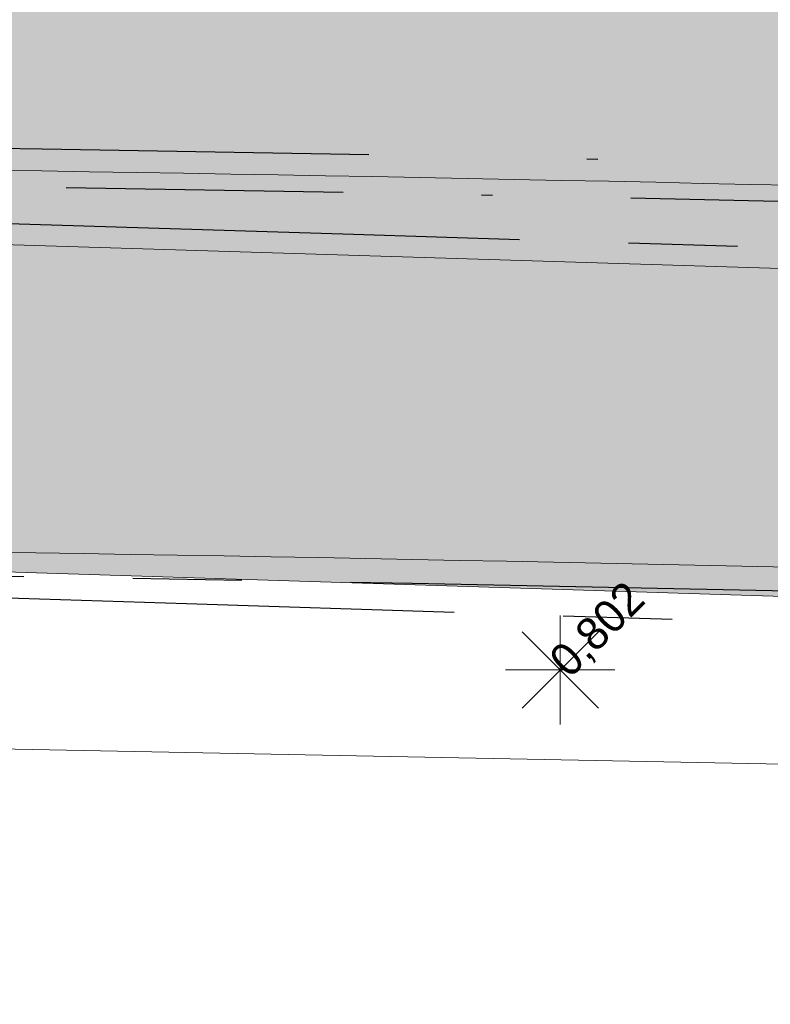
# Model space of a CAD drawing. Header units: millimetres. Extents: x 812 to 183790, y 13 to 580968.
# Tile 67 of 256: x 182491 to 182498, y 580819 to 580828. Entities that reach past the tile are written whole.
import ezdxf

# ---------------------------------------------------------------- set-up
doc = ezdxf.new("R2010")
doc.units = ezdxf.units.MM
doc.header["$LTSCALE"] = 5
for name, pattern in [('DASHDOT', [25.4, 12.7, -6.35, 0, -6.35]), ('ORG-VW-030-270-STREEP-010', [3, 0.3, -2.7]), ('VH-GELEIDEBAND_50X200', [8, 4, -2, 0, -2]), ('VH-RWSBAND', [24, 10, -2, 2, -2, 2, -2, 2, -2]), ('VH-TROTTOIRBAND_180-200', [20, 10, -2, 2, -2, 2, -2])]:
    doc.linetypes.add(name, pattern=pattern)
doc.layers.add('B-ALG-HOOGTES', color=252, linetype='Continuous')
for name, color, linetype, lineweight in [('kant verharding', 252, 'Continuous', 9), ('lichtmast', 252, 'Continuous', 9), ('N-BH-VH-KANTOPSLUITING_GELEIDEBAND_50X200-G', 20, 'VH-GELEIDEBAND_50X200', 30), ('N-BH-VH-KANTOPSLUITING_TROTTOIRBAND_RWS-G', 10, 'VH-RWSBAND', 30), ('N-WE-VH-KANTVERHARDING-G', 7, 'Continuous', 0), ('N-WEG-ASF-GOOTTEGEL', 7, 'DASHDOT', 25), ('V-VERHARDING FIETS', 7, 'Continuous', 9), ('V-WE-VH-KANTOPSLUITING_TROTTOIRBAND_180 200-G', 6, 'VH-TROTTOIRBAND_180-200', 25)]:
    doc.layers.add(name, color=color, linetype=linetype, lineweight=lineweight)
doc.layers.add('N-BH-VW-MARKERING_LANGS_STREEP_30270_010-G', color=7, linetype='ORG-VW-030-270-STREEP-010', lineweight=0, true_color=0xffffff)
for name, color, linetype, lineweight, transparency in [('N-PV-GR-GRAS_02-G', 85, 'Continuous', 15, 0.3), ('N-WE-VH-VERHARDING_ASFALT_ROOD-A', 12, 'Continuous', 9, 0.7), ('N-WE-VH-VERHARDING_TEGEL-A', 253, 'Continuous', 5, 0.75), ('V-WE-VH-VERHARDING_TEGEL-A', 253, 'Continuous', 18, 0.5)]:
    doc.layers.add(name, color=color, linetype=linetype, lineweight=lineweight, transparency=transparency)
doc.layers.add('V-WEG-ALG-ARCERING betontegels 60mm dik rood', color=7, linetype='Continuous', transparency=0.6)
doc.styles.add('isocp', font='isocp.shx')

# ---------------------------------------------------------------- blocks, each defined once
blk = doc.blocks.new('S0631')
at = {"color": 0, "linetype": 'Continuous', "lineweight": -2, "flags": 128}
for points in [[(0, -0.0005), (0, 0.0005)], [(-0.0003500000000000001, -0.0003500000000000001), (0.0003500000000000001, 0.0003500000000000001)], [(-0.0003500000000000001, 0.0003500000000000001), (0.0003500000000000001, -0.0003500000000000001)], [(-0.0005, 0), (0.0005, 0)]]:
    blk.add_lwpolyline(points, dxfattribs=at)

msp = doc.modelspace()

# ---------------------------------------------------------------- hatches: boundary and pattern name
at = {"layer": 'N-PV-GR-GRAS_02-G'}
h = msp.add_hatch(dxfattribs=at)
h.set_pattern_fill('AGR-GRAS_02', color=256, scale=0.1, angle=90.00000000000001, style=0, pattern_type=2)
h.set_pattern_definition([(90, (0, 0), (-1, 0.9999999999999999), [0.25, -0.75]), (90, (-0.6000000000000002, 0.5499999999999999), (-1, 0.9999999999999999), [0.25, -0.75]), (180, (-0.35, 0.09999999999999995), (-0.9999999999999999, -1), [0.25, -0.75]), (180, (-0.7000000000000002, 0.4999999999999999), (-0.9999999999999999, -1), [0.25, -0.75]), (135, (-0.7000000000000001, 0.1999999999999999), (-1.000000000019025, -1.608122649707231e-16), [0.25, -1.164213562]), (225, (-8.844674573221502e-17, 0.55), (1.608122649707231e-16, -1.000000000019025), [0.25, -1.164213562]), (116.5650512, (-0.3000000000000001, 0.2499999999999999), (-4.000646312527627e-10, 1.000000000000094), [0.25, -1.986067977]), (116.5650512, (-0.8000000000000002, 0.7), (-4.000646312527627e-10, 1.000000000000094), [0.25, -1.986067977]), (153.43494882, (-1.125685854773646e-16, 0.7000000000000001), (-1.000000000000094, 5.099846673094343e-11), [0.25, -1.986067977]), (153.43494882, (-0.4500000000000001, 0.2499999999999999), (-1.000000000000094, 5.099846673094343e-11), [0.25, -1.986067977]), (153.43494882, (-0.2000000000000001, 0.6000000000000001), (-1.000000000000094, 5.099846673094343e-11), [0.25, -1.986067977]), (206.5650512, (-0.55, -8.844674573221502e-17), (-1.000000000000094, -4.000650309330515e-10), [0.25, -1.986067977]), (243.43494882, (-0.15, 0.2), (-5.09988220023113e-11, -1.000000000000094), [0.25, -1.986067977])])
edge = h.paths.add_edge_path()
edge.add_line((182455.8422390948, 580832.357112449), (182455.6124364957, 580831.9360913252))
edge.add_arc((182464.1276147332, 580847.703720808), 17.91999999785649, 241.62910164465, 269.0976136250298)
edge.add_line((182463.8453933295, 580829.7859432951), (182491.5234362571, 580829.3499887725))
edge.add_arc((182475.6818700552, 579823.5947403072), 1005.880000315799, 87.86447263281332, 89.0976136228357, ccw=False)
edge.add_arc((182475.6818700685, 579823.5947408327), 1005.87999979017, 85.9329129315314, 87.86447263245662, ccw=False)
edge.add_line((182547.0233695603, 580826.9416222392), (182574.9237051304, 580824.9578100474))
edge.add_line((182574.9237051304, 580824.9578100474), (182573.7002319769, 580825.0744470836))
edge.add_line((182573.7002319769, 580825.0744470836), (182570.5026350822, 580825.379282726))
edge.add_line((182570.5026350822, 580825.379282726), (182567.3050381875, 580825.6841183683))
edge.add_line((182567.3050381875, 580825.6841183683), (182564.1074412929, 580825.9889540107))
edge.add_line((182564.1074412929, 580825.9889540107), (182560.9039097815, 580826.293177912))
edge.add_line((182560.9039097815, 580826.293177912), (182557.4745113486, 580826.5741194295))
edge.add_line((182557.4745113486, 580826.5741194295), (182554.0451129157, 580826.8550609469))
edge.add_line((182554.0451129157, 580826.8550609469), (182550.6157144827, 580827.1360024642))
edge.add_line((182550.6157144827, 580827.1360024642), (182547.1863160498, 580827.4169439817))
edge.add_line((182547.1863160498, 580827.4169439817), (182543.7569176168, 580827.6978854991))
edge.add_line((182543.7569176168, 580827.6978854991), (182540.4340331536, 580827.9373642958))
edge.add_line((182540.4340331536, 580827.9373642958), (182537.3086117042, 580828.099976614))
edge.add_line((182537.3086117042, 580828.099976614), (182534.1831902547, 580828.2625889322))
edge.add_line((182534.1831902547, 580828.2625889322), (182531.0577688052, 580828.4252012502))
edge.add_line((182531.0577688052, 580828.4252012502), (182527.9323473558, 580828.5878135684))
edge.add_line((182527.9323473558, 580828.5878135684), (182524.8069259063, 580828.7504258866))
edge.add_line((182524.8069259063, 580828.7504258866), (182522.5364941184, 580828.8346088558))
edge.add_line((182522.5364941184, 580828.8346088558), (182520.6773474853, 580828.8810640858))
edge.add_line((182520.6773474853, 580828.8810640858), (182518.8182008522, 580828.9275193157))
edge.add_line((182518.8182008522, 580828.9275193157), (182516.9590542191, 580828.9739745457))
edge.add_line((182516.9590542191, 580828.9739745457), (182515.099907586, 580829.0204297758))
edge.add_line((182515.099907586, 580829.0204297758), (182513.2407609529, 580829.0668850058))
edge.add_line((182513.2407609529, 580829.0668850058), (182509.7778118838, 580829.2558328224))
edge.add_line((182509.7778118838, 580829.2558328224), (182508.3219401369, 580829.2954682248))
edge.add_line((182508.3219401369, 580829.2954682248), (182506.86606839, 580829.3351036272))
edge.add_line((182506.86606839, 580829.3351036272), (182505.4101966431, 580829.3747390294))
edge.add_line((182505.4101966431, 580829.3747390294), (182503.9543248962, 580829.4143744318))
edge.add_line((182503.9543248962, 580829.4143744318), (182501.0309565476, 580829.4972953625))
edge.add_line((182501.0309565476, 580829.4972953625), (182495.9139554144, 580829.6449200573))
edge.add_line((182495.9139554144, 580829.6449200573), (182490.7969542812, 580829.7925447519))
edge.add_line((182490.7969542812, 580829.7925447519), (182485.6799531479, 580829.9401694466))
edge.add_line((182485.6799531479, 580829.9401694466), (182480.5629520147, 580830.0877941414))
edge.add_line((182480.5629520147, 580830.0877941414), (182476.5693457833, 580830.1611014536))
edge.add_line((182476.5693457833, 580830.1611014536), (182472.8554942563, 580830.2159017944))
edge.add_line((182472.8554942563, 580830.2159017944), (182469.1416427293, 580830.2707021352))
edge.add_line((182469.1416427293, 580830.2707021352), (182465.4277912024, 580830.3255024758))
edge.add_line((182465.4277912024, 580830.3255024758), (182462.3622964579, 580830.3833315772))
edge.add_line((182462.3622964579, 580830.3833315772), (182461.8835026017, 580830.4532442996))
edge.add_line((182461.8835026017, 580830.4532442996), (182461.4047087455, 580830.5231570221))
edge.add_line((182461.4047087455, 580830.5231570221), (182460.9259148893, 580830.5930697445))
edge.add_line((182460.9259148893, 580830.5930697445), (182460.4471210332, 580830.662982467))
edge.add_line((182460.4471210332, 580830.662982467), (182459.8421252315, 580830.8098225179))
edge.add_line((182459.8421252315, 580830.8098225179), (182459.1530676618, 580831.0079030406))
edge.add_line((182459.1530676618, 580831.0079030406), (182458.4640100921, 580831.2059835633))
edge.add_line((182458.4640100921, 580831.2059835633), (182457.7749525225, 580831.404064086))
edge.add_line((182457.7749525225, 580831.404064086), (182457.0858949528, 580831.6021446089))
edge.add_line((182457.0858949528, 580831.6021446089), (182456.141, 580832.192))
edge.add_line((182456.141, 580832.192), (182455.8422390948, 580832.357112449))
at = {"layer": 'N-WE-VH-VERHARDING_ASFALT_ROOD-A'}
h = msp.add_hatch(color=256, dxfattribs=at)
h.dxf.hatch_style = 1
edge = h.paths.add_edge_path()
edge.add_line((182747.1993971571, 580783.8561674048), (182749.1831745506, 580787.0555788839))
edge.add_arc((182777.2506933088, 580879.540371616), 96.6499999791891, 251.6121813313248, 253.1178727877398, ccw=False)
edge.add_line((182746.7627122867, 580787.8250211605), (182742.2027506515, 580789.3408418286))
edge.add_arc((182743.8273042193, 580794.2278987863), 5.150000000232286, 156.6954549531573, 251.61218132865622, ccw=False)
edge.add_line((182739.0974669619, 580796.2653333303), (182739.2805366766, 580796.6903236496))
edge.add_line((182739.2805366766, 580796.6903236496), (182736.2645268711, 580798.1640339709))
edge.add_line((182736.2645268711, 580798.1640339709), (182735.4984519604, 580796.461090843))
edge.add_arc((182730.9385944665, 580798.5123586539), 4.999999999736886, 251.6121813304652, 335.77923582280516, ccw=False)
edge.add_line((182729.3613579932, 580793.7676431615), (182729.3140408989, 580793.6253016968))
edge.add_line((182729.3140408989, 580793.6253016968), (182726.3284175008, 580794.617781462))
edge.add_arc((182693.7269395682, 580696.5445121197), 103.3500001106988, 71.61218133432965, 74.59884301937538)
edge.add_line((182721.1741763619, 580796.183218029), (182695.6448481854, 580803.2157212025))
edge.add_arc((182561.9673772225, 580317.9409986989), 503.3500000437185, 74.59884302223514, 80.84029245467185)
edge.add_arc((182479.930378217, 579809.1625076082), 1018.699999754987, 80.84029245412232, 81.94296046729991)
edge.add_arc((182551.5445533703, 580315.0689339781), 507.7499999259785, 81.94296046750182, 86.40216300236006)
edge.add_line((182583.4073091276, 580821.818208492), (182546.8439306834, 580824.4179935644))
edge.add_arc((182475.6818700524, 579823.5947404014), 1003.350000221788, 85.9329129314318, 89.09761362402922)
edge.add_line((182491.4835913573, 580826.8203025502), (182461.7813385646, 580827.2881402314))
edge.add_arc((182462.1301780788, 580849.4353931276), 22.14999999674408, 256.0892152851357, 269.09761362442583, ccw=False)
edge.add_line((182456.8050798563, 580827.9350250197), (182455.9997038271, 580824.6832763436))
edge.add_arc((182462.1301780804, 580849.43539314), 25.50000000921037, 256.0892152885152, 269.0976136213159)
edge.add_line((182461.7285795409, 580823.938555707), (182491.4308323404, 580823.4707180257))
edge.add_arc((182475.6818700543, 579823.5947404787), 1000.000000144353, 85.93291293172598, 89.09761362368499, ccw=False)
edge.add_line((182546.6063337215, 580821.0764299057), (182583.1834185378, 580818.475670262))
edge.add_arc((182551.544553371, 580315.0689339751), 504.3999999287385, 81.9429604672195, 86.40371870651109, ccw=False)
edge.add_arc((182479.9303783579, 579809.1625084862), 1015.349998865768, 80.84029245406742, 81.94296046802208, ccw=False)
edge.add_arc((182561.9673772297, 580317.9409987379), 500.0000000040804, 74.59884302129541, 80.84029245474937, ccw=False)
edge.add_line((182694.7551699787, 580799.9860195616), (182720.176144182, 580792.9833643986))
edge.add_arc((182693.6185856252, 580696.5743602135), 100.0000000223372, 70.9245064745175, 74.59884302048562, ccw=False)
edge.add_line((182726.2999553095, 580791.0832385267), (182747.1993971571, 580783.8561674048))
at = {"layer": 'N-WE-VH-VERHARDING_TEGEL-A'}
h = msp.add_hatch(color=256, dxfattribs=at)
h.dxf.hatch_style = 1
edge = h.paths.add_edge_path()
edge.add_line((182734.8123024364, 580795.7757181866), (182734.8589631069, 580795.7427540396))
edge.add_arc((182730.9385944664, 580798.5123586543), 4.799999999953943, 324.7601184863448, 324.9978515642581)
edge.add_line((182734.8704210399, 580795.7590443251), (182734.8123024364, 580795.7757181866))
edge = h.paths.add_edge_path()
edge.add_line((182733.6605132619, 580794.5587327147), (182733.4827499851, 580794.7951994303))
edge.add_line((182733.4827499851, 580794.7951994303), (182733.642615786, 580794.9153781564))
edge.add_arc((182730.938594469, 580798.5123586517), 4.49999999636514, 306.9339257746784, 322.2128002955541)
edge.add_line((182734.4949081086, 580795.7550713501), (182734.5605247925, 580795.8479516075))
edge.add_line((182734.5605247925, 580795.8479516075), (182733.072, 580796.275))
edge.add_line((182733.072, 580796.275), (182733.3354651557, 580796.8943211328))
edge.add_line((182733.3354651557, 580796.8943211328), (182731.4455190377, 580797.5570164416))
edge.add_line((182731.4455190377, 580797.5570164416), (182730.6353043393, 580795.7679075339))
edge.add_line((182730.6353043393, 580795.7679075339), (182727.1012633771, 580796.9426920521))
edge.add_arc((182693.7269393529, 580696.5445113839), 105.8000008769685, 71.61218134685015, 74.59884301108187)
edge.add_line((182721.8248365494, 580798.5452386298), (182696.2955083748, 580805.5777418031))
edge.add_arc((182561.9673772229, 580317.9409987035), 505.8000000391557, 74.5988430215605, 80.84029245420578)
edge.add_arc((182479.9303782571, 579809.1625078), 1021.149999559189, 80.84029245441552, 81.94296046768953)
edge.add_arc((182551.5445533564, 580315.068933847), 510.2000000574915, 81.94296046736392, 85.46479090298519)
edge.add_line((182591.8869353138, 580823.6714626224), (182547.0176956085, 580826.8618237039))
edge.add_arc((182475.6818700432, 579823.59474025), 1005.80000037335, 85.93291293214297, 87.86447263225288)
edge.add_arc((182475.6818700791, 579823.5947410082), 1005.799999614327, 87.86447263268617, 89.09761362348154)
edge.add_line((182491.5221763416, 580829.2699986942), (182463.8441334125, 580829.7059532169))
edge.add_arc((182464.127614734, 580847.7037208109), 18.00000000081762, 241.3733160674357, 269.0976136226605, ccw=False)
edge.add_line((182455.50380209, 580831.9040418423), (182454.0026040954, 580829.1536984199))
edge.add_arc((182458.027942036, 580838.0888343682), 9.799999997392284, 245.7481199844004, 256.0892152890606)
edge.add_line((182455.6719166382, 580828.5762561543), (182456.8892236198, 580828.274759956))
edge.add_arc((182462.1301780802, 580849.4353931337), 21.80000000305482, 256.0892152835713, 269.0976136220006)
edge.add_line((182461.7868507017, 580827.6380968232), (182491.4891034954, 580827.1702591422))
edge.add_arc((182475.6818700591, 579823.5947405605), 1003.700000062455, 85.93291293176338, 89.09761362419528, ccw=False)
edge.add_line((182546.8687542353, 580824.7671121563), (182583.4307033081, 580822.1674287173))
edge.add_arc((182551.5445533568, 580315.0689338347), 508.1000000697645, 81.94296046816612, 86.40200135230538, ccw=False)
edge.add_arc((182479.9303781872, 579809.1625073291), 1019.050000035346, 80.84029245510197, 81.94296046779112, ccw=False)
edge.add_arc((182561.9673772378, 580317.9409987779), 503.6999999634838, 74.5988430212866, 80.84029245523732, ccw=False)
edge.add_line((182695.7377996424, 580803.5531527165), (182721.2671278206, 580796.5206495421))
edge.add_arc((182693.726939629, 580696.5445123), 103.6999999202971, 71.6121813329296, 74.59884302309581, ccw=False)
edge.add_line((182726.4388240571, 580794.9499115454), (182729.4244474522, 580793.9574317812))
edge.add_arc((182730.9385944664, 580798.5123586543), 4.799999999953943, 251.6121813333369, 304.5459103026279)
at = {"layer": 'V-WE-VH-VERHARDING_TEGEL-A'}
h = msp.add_hatch(color=256, dxfattribs=at)
h.dxf.hatch_style = 1
h.paths.add_polyline_path([(182455.50380209, 580831.9040418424), (182454.0026040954, 580829.1536984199), (182455.1793785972, 580828.6235537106), (182457.4684493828, 580827.7761560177), (182458.3543699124, 580827.6966467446), (182459.240290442, 580827.6171374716), (182460.1262109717, 580827.5376281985), (182461.0121315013, 580827.4581189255), (182461.8980520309, 580827.3786096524), (182463.4309021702, 580827.2975462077), (182466.4300845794, 580827.2129600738), (182469.4292669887, 580827.1283739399), (182472.428449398, 580827.0437878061), (182475.4276318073, 580826.9592016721), (182478.4268142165, 580826.8746155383), (182482.0901597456, 580826.7647229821), (182486.1741206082, 580826.638803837), (182490.2580814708, 580826.5128846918), (182494.3420423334, 580826.3869655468), (182498.4260031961, 580826.2610464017), (182502.5099640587, 580826.1351272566), (182506.1804276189, 580826.0231552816), (182509.8141447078, 580825.9124227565), (182513.4478617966, 580825.8016902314), (182517.0815788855, 580825.6909577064), (182520.7152959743, 580825.5802251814), (182524.2312825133, 580825.4572298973), (182527.3406197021, 580825.2918782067), (182530.4499568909, 580825.126526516), (182533.5592940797, 580824.9611748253), (182536.6686312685, 580824.7958231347), (182539.7779684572, 580824.6304714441), (182542.8826534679, 580824.4205348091), (182545.9832235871, 580824.1711624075), (182549.0837937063, 580823.9217900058), (182552.1843638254, 580823.672417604), (182555.2849339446, 580823.4230452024), (182558.3855040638, 580823.1736728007), (182561.7776175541, 580822.8614948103), (182565.2266025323, 580822.5370653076), (182568.6755875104, 580822.2126358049), (182572.1245724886, 580821.8882063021), (182575.5735574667, 580821.5637767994), (182578.9729278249, 580821.2373366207), (182582.0747127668, 580820.8988365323), (182585.1764977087, 580820.560336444), (182588.2782826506, 580820.2218363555), (182591.3800675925, 580819.8833362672), (182594.4818525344, 580819.5448361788), (182597.3201616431, 580819.217742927), (182599.8351769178, 580818.9046462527), (182602.3501921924, 580818.5915495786), (182604.8652074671, 580818.2784529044), (182607.3802227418, 580817.9653562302), (182609.8952380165, 580817.652259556), (182612.5022527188, 580817.308307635), (182615.1390963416, 580816.9543515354), (182617.7759399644, 580816.6003954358), (182620.4127835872, 580816.2464393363), (182623.04962721, 580815.8924832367), (182625.6821626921, 580815.5371008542), (182628.2487090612, 580815.1598716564), (182630.8152554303, 580814.7826424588), (182633.3818017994, 580814.405413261), (182635.9483481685, 580814.0281840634), (182638.5148945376, 580813.6509548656), (182640.9088520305, 580813.2865017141), (182643.0056577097, 580812.9440454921), (182645.1066849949, 580812.5869669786), (182649.7331407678, 580811.8434843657), (182654.6610525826, 580810.9976771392), (182659.5845983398, 580810.1277541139), (182664.5015950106, 580809.2209073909), (182669.4177730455, 580808.3094452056), (182674.3274848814, 580807.3968219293), (182677.7978745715, 580806.717486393), (182681.4834602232, 580805.9883074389), (182682.5561419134, 580805.7764089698), (182684.9756754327, 580805.2926435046), (182687.1587701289, 580804.8424584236), (182687.5950333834, 580804.7497755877), (182688.5658134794, 580804.5453743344), (182691.942734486, 580803.8265346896), (182693.3082887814, 580803.5280725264), (182694.1588380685, 580803.3421723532), (182695.1163212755, 580803.1284630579), (182696.0328516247, 580802.9147075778), (182698.4671679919, 580802.3411580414), (182699.8880365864, 580802.002470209), (182700.9154670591, 580801.7514305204), (182703.6816411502, 580801.0520885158), (182704.9411721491, 580800.7243029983), (182706.2974861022, 580800.3645149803), (182708.5389078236, 580799.7676658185), (182710.1164709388, 580799.3389751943), (182710.6464851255, 580799.1937133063), (182712.0099856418, 580798.8072204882), (182713.2967522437, 580798.4386594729), (182716.7264716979, 580797.4636331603), (182723.5066324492, 580795.5239116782), (182726.4968512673, 580794.663166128), (182727.3084001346, 580794.4231579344), (182728.0477511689, 580794.1719112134), (182728.8740394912, 580793.873556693), (182729.4180243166, 580793.6918490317), (182729.9658196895, 580793.5767088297), (182730.3581934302, 580793.5467172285), (182730.799268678, 580793.5473738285), (182731.231872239, 580793.5830296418), (182731.542407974, 580793.6503250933), (182731.8546702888, 580793.7378761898), (182732.0998600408, 580793.8333926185), (182732.3213766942, 580793.9285000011), (182732.0272807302, 580794.4860460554), (182732.1865636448, 580794.5768947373), (182733.3101242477, 580795.2202400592), (182733.6364069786, 580794.6344489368), (182733.93622217, 580794.854119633), (182734.2097343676, 580795.0760206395), (182734.4287125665, 580795.2756150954), (182734.6903004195, 580795.5501082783), (182735.0136131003, 580795.9772983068), (182734.377188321, 580795.8671633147), (182733.0210113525, 580796.2700042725), (182733.2838603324, 580796.912683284), (182731.5540290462, 580797.5186960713), (182731.2552716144, 580796.8068930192), (182730.729043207, 580796.9599167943), (182726.1020050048, 580798.3054292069), (182718.9625096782, 580800.3496603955), (182718.4160003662, 580800.5009564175), (182715.5652089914, 580801.2899114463), (182714.1112266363, 580801.6892641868), (182712.3440093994, 580802.1710212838), (182710.6560049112, 580802.6222766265), (182709.3319069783, 580802.9792803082), (182706.609705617, 580803.6939101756), (182703.3677847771, 580804.5379753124), (182701.3589935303, 580805.0443390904), (182700.5153028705, 580805.2582380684), (182699.4743178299, 580805.5221566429), (182697.8327108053, 580805.9171204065), (182696.1734659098, 580806.3020211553), (182694.3965783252, 580806.709951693), (182692.8954627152, 580807.0401306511), (182690.3557770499, 580807.5877108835), (182688.9071975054, 580807.886457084), (182687.6379852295, 580808.1450767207), (182683.6757236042, 580808.9361017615), (182679.6123346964, 580809.7449619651), (182675.1949920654, 580810.6082856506), (182670.3037859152, 580811.5180185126), (182665.3893322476, 580812.4436214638), (182660.4699901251, 580813.3379424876), (182655.5498397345, 580814.2276462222), (182650.6210678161, 580815.068098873), (182645.6896016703, 580815.8936605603), (182643.7789000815, 580816.1975006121), (182641.8689180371, 580816.5057984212), (182639.8882419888, 580816.8151474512), (182637.7470668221, 580817.126883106), (182635.6058916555, 580817.4386187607), (182633.4647164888, 580817.7503544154), (182631.3235413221, 580818.0620900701), (182629.1823661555, 580818.3738257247), (182627.0411909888, 580818.6855613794), (182626.1597309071, 580818.8073901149), (182625.3830276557, 580818.9134263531), (182624.6063244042, 580819.0194625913), (182623.8296211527, 580819.1254988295), (182623.0529179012, 580819.2315350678), (182622.2762146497, 580819.337571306), (182621.9199819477, 580819.7672465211), (182621.9209604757, 580820.4718695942), (182620.4378271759, 580820.6764278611), (182620.4414245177, 580819.8231229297), (182619.2580839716, 580819.752084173), (182617.6276921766, 580819.9756801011), (182615.9973003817, 580820.1992760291), (182614.3669085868, 580820.4228719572), (182612.7365167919, 580820.6464678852), (182611.0569451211, 580820.8751093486), (182608.4660893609, 580821.1972426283), (182605.8752336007, 580821.519375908), (182603.2843778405, 580821.8415091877), (182600.6935220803, 580822.1636424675), (182598.1026663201, 580822.4857757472), (182595.3366593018, 580822.8106270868), (182592.2799801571, 580823.1399891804), (182589.2233010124, 580823.4693512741), (182586.1666218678, 580823.7987133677), (182583.1099427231, 580824.1280754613), (182580.0532635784, 580824.4574375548), (182576.8978288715, 580824.7696114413), (182573.7002319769, 580825.0744470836), (182570.5026350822, 580825.379282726), (182567.3050381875, 580825.6841183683), (182564.1074412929, 580825.9889540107), (182560.9039097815, 580826.293177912), (182557.4745113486, 580826.5741194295), (182554.0451129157, 580826.8550609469), (182550.6157144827, 580827.1360024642), (182547.1863160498, 580827.4169439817), (182543.7569176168, 580827.6978854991), (182540.4340331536, 580827.9373642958), (182537.3086117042, 580828.099976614), (182534.1831902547, 580828.2625889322), (182531.0577688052, 580828.4252012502), (182527.9323473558, 580828.5878135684), (182524.8069259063, 580828.7504258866), (182522.5364941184, 580828.8346088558), (182520.6773474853, 580828.8810640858), (182518.8182008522, 580828.9275193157), (182516.9590542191, 580828.9739745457), (182515.099907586, 580829.0204297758), (182513.2407609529, 580829.0668850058), (182509.7778118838, 580829.2558328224), (182508.3219401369, 580829.2954682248), (182506.86606839, 580829.3351036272), (182505.4101966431, 580829.3747390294), (182503.9543248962, 580829.4143744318), (182501.0309565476, 580829.4972953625), (182495.9139554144, 580829.6449200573), (182490.7969542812, 580829.7925447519), (182485.6799531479, 580829.9401694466), (182480.5629520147, 580830.0877941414), (182476.5693457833, 580830.1611014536), (182472.8554942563, 580830.2159017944), (182469.1416427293, 580830.2707021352), (182465.4277912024, 580830.3255024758), (182462.3622964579, 580830.3833315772), (182461.8835026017, 580830.4532442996), (182461.4047087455, 580830.5231570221), (182460.9259148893, 580830.5930697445), (182460.4471210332, 580830.662982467), (182459.8421252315, 580830.8098225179), (182459.1530676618, 580831.0079030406), (182458.4640100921, 580831.2059835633), (182457.7749525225, 580831.404064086), (182457.0858949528, 580831.6021446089), (182456.141, 580832.192), (182455.7722195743, 580832.395809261)])
at = {"layer": 'V-WEG-ALG-ARCERING betontegels 60mm dik rood', "transparency": 33554687}
h = msp.add_hatch(dxfattribs=at)
h.set_pattern_fill('AR-B88', color=12, scale=0.002)
h.set_pattern_definition([(0, (0, 0), (0, 0.4064), []), (90, (0, 0), (-0.2032, 0.4064), [0.4064, -0.4064])])
h.paths.add_polyline_path([(182456.7796553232, 580827.8323721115), (182456.0371003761, 580824.834266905), (182456.5324103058, 580824.738634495), (182457.7337455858, 580824.6161256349), (182459.0168544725, 580824.4852777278), (182460.2999633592, 580824.3544298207), (182461.5830722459, 580824.2235819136), (182462.8661811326, 580824.0927340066), (182466.1309907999, 580824.0094225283), (182469.3958004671, 580823.9261110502), (182472.6606101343, 580823.8427995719), (182475.9254198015, 580823.7594880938), (182479.1902294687, 580823.6761766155), (182483.9152788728, 580823.526095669), (182488.6403282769, 580823.3760147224), (182493.365377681, 580823.2259337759), (182498.0904270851, 580823.0758528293), (182502.8154764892, 580822.9257718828), (182507.0550561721, 580822.7942710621), (182511.2946358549, 580822.6627702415), (182515.5342155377, 580822.5312694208), (182519.7737952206, 580822.3997686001), (182524.0133749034, 580822.2682677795), (182527.323686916, 580822.0872619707), (182530.6339989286, 580821.9062561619), (182533.9443109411, 580821.7252503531), (182537.2546229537, 580821.5442445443), (182540.5649349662, 580821.3632387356), (182543.6955329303, 580821.1240624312), (182546.8261308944, 580820.8848861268), (182549.9567288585, 580820.6457098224), (182553.0873268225, 580820.4065335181), (182556.2179247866, 580820.1673572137), (182557.9495304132, 580820.0122154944), (182559.6811360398, 580819.8570737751), (182561.4127416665, 580819.7019320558), (182563.1443472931, 580819.5467903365), (182565.3989931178, 580819.3447872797), (182565.2510934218, 580819.8720979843), (182565.311356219, 580820.4463733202), (182565.3716190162, 580821.020648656), (182565.4318818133, 580821.5949239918), (182565.5099669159, 580822.3390372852), (182563.3869391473, 580822.5219468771), (182561.5879060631, 580822.6769426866), (182559.7888729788, 580822.8319384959), (182557.9898398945, 580822.9869343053), (182556.1908068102, 580823.1419301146), (182553.1875021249, 580823.3836382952), (182550.1841974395, 580823.6253464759), (182547.1808927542, 580823.8670546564), (182544.1775880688, 580824.108762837), (182541.1742833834, 580824.3504710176), (182537.6662864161, 580824.5354679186), (182534.1582894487, 580824.7204648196), (182530.6502924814, 580824.9054617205), (182527.142295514, 580825.0904586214), (182523.6342985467, 580825.2754555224), (182519.471817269, 580825.4074218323), (182515.3093359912, 580825.5393881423), (182511.1468547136, 580825.6713544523), (182506.9843734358, 580825.8033207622), (182502.8218921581, 580825.9352870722), (182498.1621439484, 580826.0785414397), (182493.5023957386, 580826.2217958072), (182488.8426475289, 580826.3650501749), (182484.1828993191, 580826.5083045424), (182479.5231511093, 580826.6515589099), (182476.1302599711, 580826.7540281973), (182472.7373688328, 580826.8564974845), (182469.3444776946, 580826.9589667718), (182465.9515865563, 580827.0614360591), (182462.5586954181, 580827.1639053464), (182461.5116248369, 580827.2583286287), (182460.4645542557, 580827.352751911), (182459.4174836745, 580827.4471751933), (182458.3704130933, 580827.5415984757), (182457.3233425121, 580827.636021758)])

# ---------------------------------------------------------------- linework, layer by layer
at = {"layer": 'kant verharding', "color": 251, "lineweight": 0, "true_color": 0x696969, "flags": 128}
msp.add_lwpolyline([(182455.691, 580822.094), (182457.34, 580822.094), (182457.664, 580822.094), (182463.979, 580822.093), (182479.036, 580821.91), (182500, 580821.502), (182520.958, 580820.736), (182534.163, 580819.99), (182537.1345486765, 580819.8221260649)], dxfattribs=at)
at = {"layer": 'N-BH-VH-KANTOPSLUITING_GELEIDEBAND_50X200-G', "ltscale": 0.2, "flags": 128}
msp.add_lwpolyline([(182583.4315200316, 580822.1673706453), (182546.8687542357, 580824.7671121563, 0.01380948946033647), (182491.4891035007, 580827.1702591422), (182461.7868507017, 580827.6380968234, -0.05682087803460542), (182456.8892236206, 580828.2747599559), (182455.6719166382, 580828.5762561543, -0.04515218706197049), (182454.0026040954, 580829.1536984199)], format="xyb", dxfattribs=at)
at = {"layer": 'N-BH-VH-KANTOPSLUITING_TROTTOIRBAND_RWS-G', "ltscale": 0.1, "flags": 128}
msp.add_lwpolyline([(182583.1678151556, 580818.2562242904), (182546.5907303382, 580820.8569839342, 0.01380948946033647), (182491.4273675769, 580823.2507453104), (182461.7251147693, 580823.718582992, -0.05682087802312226), (182455.946813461, 580824.4697286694, 0.4921360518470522), (182455.5995332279, 580824.1935277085), (182455.5952964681, 580823.193336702)], format="xyb", dxfattribs=at)
at = {"layer": 'N-BH-VW-MARKERING_LANGS_STREEP_30270_010-G', "flags": 128}
msp.add_lwpolyline([(182456.4204226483, 580826.3819510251, 0.05682087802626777), (182461.7561402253, 580825.6883386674), (182491.4583930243, 580825.2205009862, -0.01380948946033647), (182546.7304515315, 580822.822022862), (182583.2932173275, 580820.2222813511, -0.0194646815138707), (182622.4859659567, 580816.2227411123, -0.004811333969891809), (182641.8394336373, 580813.2929111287, -0.0272401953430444), (182695.2199272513, 580801.6731771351), (182720.749255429, 580794.6406739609, -0.01303250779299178), (182725.8237018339, 580793.0994725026), (182740.3404034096, 580788.273836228), (182741.7480871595, 580787.8117286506, 0.01724129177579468), (182754.88792644, 580784.047882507), (182772.1086401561, 580779.7515293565, 0.0687850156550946), (182778.0306018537, 580779.1145959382)], format="xyb", dxfattribs=at)
at = {"layer": 'N-WE-VH-KANTVERHARDING-G', "flags": 128}
for points in [[(182727.2499595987, 580794.4695133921), (182726.3757345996, 580794.7601229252, 0.01303250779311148), (182721.2140127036, 580796.3278315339), (182695.6846845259, 580803.360334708, 0.0272401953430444), (182642.1180108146, 580815.0205959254, 0.004811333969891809), (182622.7312439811, 580817.9554669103, 0.01945909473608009), (182583.4173351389, 580821.9678743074), (182546.854569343, 580824.5676158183, 0.01380948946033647), (182491.4859537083, 580826.9702839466), (182461.7837009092, 580827.4381216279, -0.05682087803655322), (182456.8411414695, 580828.0806257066), (182455.6238344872, 580828.382121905, -0.04515218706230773), (182453.9204543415, 580828.9713487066)], [(182753.5446014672, 580781.9194174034), (182753.2149958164, 580782.0003551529, -0.02303789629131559), (182748.7980434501, 580783.303352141), (182726.2999553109, 580791.0832385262, 0.01603369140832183), (182720.1761441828, 580792.9833643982), (182694.7551699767, 580799.9860195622, 0.0272401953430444), (182641.56085646, 580811.5652263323, 0.004811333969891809), (182622.2406879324, 580814.4900153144, 0.0194661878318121), (182583.1834185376, 580818.475670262), (182546.6063337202, 580821.0764299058, 0.01380948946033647), (182491.4308323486, 580823.4707180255), (182461.728579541, 580823.938555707, -0.05682087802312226), (182455.9997038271, 580824.6832763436, 0.4921360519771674), (182455.3795605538, 580824.1900603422), (182455.3953213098, 580823.1901845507)]]:
    msp.add_lwpolyline(points, format="xyb", dxfattribs=at)
at = {"layer": 'N-WEG-ASF-GOOTTEGEL', "ltscale": 0.04, "flags": 128}
msp.add_lwpolyline([(182729.3140408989, 580793.6253016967), (182726.3284175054, 580794.6177814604, 0.01303250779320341), (182721.1741763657, 580796.1832180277), (182695.6448481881, 580803.2157212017, 0.0272401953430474), (182642.0941327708, 580814.872508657, 0.004811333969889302), (182622.7102201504, 580817.8069475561, 0.01945939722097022), (182583.4073091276, 580821.8182084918), (182546.8439306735, 580824.417993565, 0.01380948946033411), (182491.4835913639, 580826.82030255), (182461.7813385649, 580827.2881402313, -0.05682087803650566), (182456.8050798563, 580827.9350250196)], format="xyb", dxfattribs=at)
at = {"layer": 'V-VERHARDING FIETS'}
for points in [[(182537.6662864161, 580824.5354679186, 0), (182534.1582894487, 580824.7204648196, 0), (182530.6502924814, 580824.9054617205, 0), (182527.142295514, 580825.0904586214, 0), (182523.6342985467, 580825.2754555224, 0), (182519.471817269, 580825.4074218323, 0), (182515.3093359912, 580825.5393881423, 0), (182511.1468547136, 580825.6713544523, 0), (182506.9843734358, 580825.8033207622, 0), (182502.8218921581, 580825.9352870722, 0), (182498.1621439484, 580826.0785414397, 0), (182493.5023957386, 580826.2217958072, 0), (182488.8426475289, 580826.3650501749, 0), (182484.1828993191, 580826.5083045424, 0), (182479.5231511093, 580826.6515589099, 0)], [(182537.2546229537, 580821.5442445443, 0), (182533.9443109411, 580821.7252503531, 0), (182530.6339989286, 580821.9062561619, 0), (182527.323686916, 580822.0872619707, 0), (182524.0133749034, 580822.2682677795, 0), (182519.7737952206, 580822.3997686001, 0), (182515.5342155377, 580822.5312694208, 0), (182511.2946358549, 580822.6627702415, 0), (182507.0550561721, 580822.7942710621, 0), (182502.8154764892, 580822.9257718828, 0), (182498.0904270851, 580823.0758528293, 0), (182493.365377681, 580823.2259337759, 0), (182488.6403282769, 580823.3760147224, 0), (182483.9152788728, 580823.526095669, 0), (182479.1902294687, 580823.6761766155, 0)]]:
    msp.add_polyline3d(points, dxfattribs=at)
at = {"layer": 'V-WE-VH-KANTOPSLUITING_TROTTOIRBAND_180 200-G', "ltscale": 0.1, "flags": 128}
for points in [[(182645.1066849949, 580812.5869669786), (182643.0056577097, 580812.9440454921), (182640.9088520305, 580813.2865017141), (182638.5148945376, 580813.6509548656), (182635.9483481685, 580814.0281840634), (182633.3818017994, 580814.405413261), (182630.8152554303, 580814.7826424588), (182628.2487090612, 580815.1598716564), (182625.6821626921, 580815.5371008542), (182623.04962721, 580815.8924832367), (182620.4127835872, 580816.2464393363), (182617.7759399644, 580816.6003954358), (182615.1390963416, 580816.9543515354), (182612.5022527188, 580817.308307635), (182609.8952380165, 580817.652259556), (182607.3802227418, 580817.9653562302), (182604.8652074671, 580818.2784529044), (182602.3501921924, 580818.5915495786), (182599.8351769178, 580818.9046462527), (182597.3201616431, 580819.217742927), (182594.4818525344, 580819.5448361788), (182591.3800675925, 580819.8833362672), (182588.2782826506, 580820.2218363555), (182585.1764977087, 580820.560336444), (182582.0747127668, 580820.8988365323), (182578.9729278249, 580821.2373366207), (182575.5735574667, 580821.5637767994), (182572.1245724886, 580821.8882063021), (182568.6755875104, 580822.2126358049), (182565.2266025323, 580822.5370653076), (182561.7776175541, 580822.8614948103), (182558.3855040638, 580823.1736728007), (182555.2849339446, 580823.4230452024), (182552.1843638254, 580823.672417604), (182549.0837937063, 580823.9217900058), (182545.9832235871, 580824.1711624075), (182542.8826534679, 580824.4205348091), (182539.7779684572, 580824.6304714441), (182536.6686312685, 580824.7958231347), (182533.5592940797, 580824.9611748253), (182530.4499568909, 580825.126526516), (182527.3406197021, 580825.2918782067), (182524.2312825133, 580825.4572298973), (182520.7152959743, 580825.5802251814), (182517.0815788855, 580825.6909577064), (182513.4478617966, 580825.8016902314), (182509.8141447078, 580825.9124227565), (182506.1804276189, 580826.0231552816), (182502.5099640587, 580826.1351272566), (182498.4260031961, 580826.2610464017), (182494.3420423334, 580826.3869655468), (182490.2580814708, 580826.5128846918), (182486.1741206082, 580826.638803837), (182482.0901597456, 580826.7647229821), (182478.4268142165, 580826.8746155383), (182475.4276318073, 580826.9592016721), (182472.428449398, 580827.0437878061), (182469.4292669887, 580827.1283739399), (182466.4300845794, 580827.2129600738), (182463.4309021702, 580827.2975462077), (182461.8980520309, 580827.3786096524), (182461.0121315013, 580827.4581189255), (182460.1262109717, 580827.5376281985), (182459.240290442, 580827.6171374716), (182458.3543699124, 580827.6966467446), (182457.4684493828, 580827.7761560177), (182456.1552683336, 580828.2622862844)], [(182644.5207482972, 580809.2631418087), (182640.5128650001, 580809.8178741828), (182636.5142350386, 580810.4127404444), (182632.515605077, 580811.0076067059), (182628.5169751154, 580811.6024729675), (182624.8361014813, 580812.1430925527), (182622.229419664, 580812.5003284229), (182619.6227378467, 580812.8575642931), (182617.0160560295, 580813.2148001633), (182614.4093742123, 580813.5720360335), (182611.802692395, 580813.9292719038), (182608.2814593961, 580814.3699103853), (182604.5393288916, 580814.830693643), (182600.7971983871, 580815.2914769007), (182597.0550678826, 580815.7522601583), (182593.3129373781, 580816.2130434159), (182590.2740291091, 580816.5739058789), (182588.369785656, 580816.7735439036), (182586.4655422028, 580816.9731819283), (182584.5612987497, 580817.172819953), (182582.6570552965, 580817.3724579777), (182580.7528118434, 580817.5720960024), (182577.9297326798, 580817.8533118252), (182575.0681664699, 580818.1379446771), (182572.2066002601, 580818.4225775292), (182569.3450340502, 580818.7072103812), (182566.4834678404, 580818.9918432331), (182562.7091854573, 580819.3239116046), (182558.1478635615, 580819.6968838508), (182553.5865416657, 580820.0698560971), (182549.0252197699, 580820.4428283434), (182544.4638978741, 580820.8158005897), (182540.0778888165, 580821.1651133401), (182537.0525009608, 580821.3308022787), (182534.0271131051, 580821.4964912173), (182531.0017252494, 580821.662180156), (182527.9763373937, 580821.8278690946), (182524.9509495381, 580821.9935580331), (182521.2975742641, 580822.1262124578), (182517.3637878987, 580822.2441161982), (182513.4300015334, 580822.3620199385), (182509.4962151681, 580822.4799236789), (182505.5624288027, 580822.5978274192), (182501.5163085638, 580822.7218295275), (182497.1641223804, 580822.8624473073), (182492.811936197, 580823.0030650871), (182488.4597500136, 580823.1436828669), (182484.1075638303, 580823.2843006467), (182479.7553776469, 580823.4249184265), (182476.554723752, 580823.5128877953), (182473.5642399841, 580823.5912481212), (182470.5737562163, 580823.669608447), (182467.5832724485, 580823.7479687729), (182464.5927886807, 580823.8263290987), (182462.3679735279, 580823.9276391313), (182461.1883166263, 580824.060276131), (182460.0086597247, 580824.1929131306), (182458.8290028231, 580824.3255501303), (182457.6493459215, 580824.4581871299), (182455.9364758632, 580824.6507769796), (182455.7250138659, 580824.550848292), (182455.5578254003, 580824.2469368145), (182455.5595501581, 580824.1981820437)]]:
    msp.add_lwpolyline(points, dxfattribs=at)

# ---------------------------------------------------------------- block references
at = {"layer": 'lichtmast', "linetype": 'Continuous', "lineweight": 13, "xscale": 1000, "yscale": 1000, "zscale": 1000}
msp.add_blockref('S0631', (182496.2369186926, 580822.3981605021, 0.8019786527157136), dxfattribs=at)

# ---------------------------------------------------------------- texts
at = {"layer": 'B-ALG-HOOGTES', "insert": (182496.2369186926, 580822.3981605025), "char_height": 0.3, "attachment_point": 4, "rotation": 45.000000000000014, "line_spacing_factor": 0.8, "style": 'isocp'}
msp.add_mtext('{\\Fdgn000|c0;\\C251;0,802}', dxfattribs=at)

doc.saveas('drawing.dxf')
